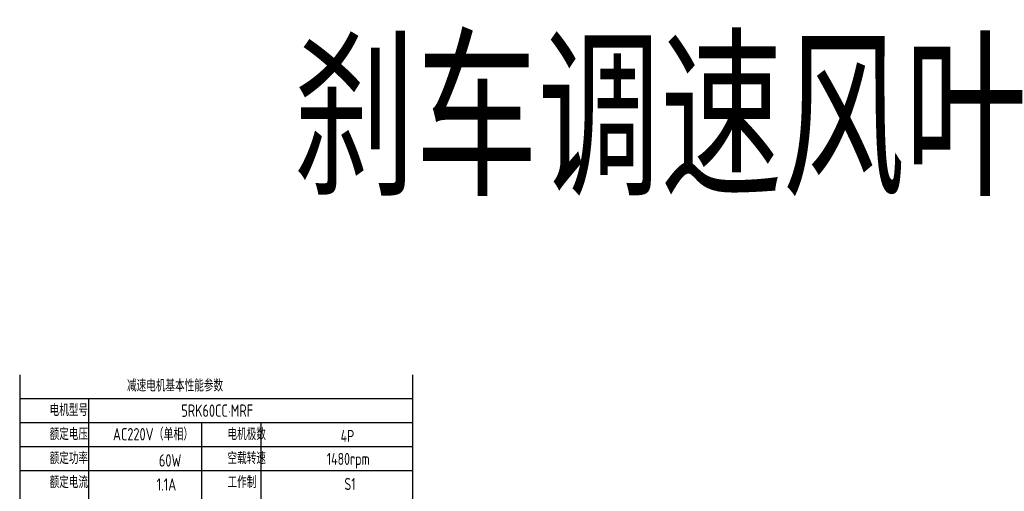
# Model space of a CAD drawing. Header units: inches. Extents: x 837 to 6223, y -2862 to 3098.
# Tile 126 of 139: x 5169 to 5813, y 720 to 1028. Entities that reach past the tile are written whole.
import ezdxf

# ---------------------------------------------------------------- set-up
doc = ezdxf.new("R2010")
doc.units = ezdxf.units.IN
doc.header["$LTSCALE"] = 10
doc.header["$MEASUREMENT"] = 0
for name, color, linetype in [('1轮廓实线层', 7, 'Continuous'), ('2细线层', 4, 'Continuous'), ('6文字层', 3, 'Continuous')]:
    doc.layers.add(name, color=color, linetype=linetype)
doc.styles.add('PC_TEXTSTYLE', font='isocp.shx', dxfattribs={"width": 0.8, "bigfont": 'HZFS.SHX'})

msp = doc.modelspace()

# ---------------------------------------------------------------- linework, layer by layer
at = {"layer": '1轮廓实线层'}
for p, q in [((5168.98858, 796.21077), (5168.98858, 629.27019)), ((5168.98858, 796.21077), (5168.98858, 623.42487)), ((5425.93541, 796.21077), (5425.93541, 349.28546))]:
    msp.add_line(p, q, dxfattribs=at)
at = {"layer": '2细线层'}
for p, q in [((5425.93541, 780.50296), (5168.98858, 780.50296)), ((5213.99675, 780.50296), (5213.99675, 654.84049)), ((5425.93541, 764.79515), (5168.98858, 764.79515)), ((5287.97841, 764.79515), (5287.97841, 654.84049)), ((5326.7227, 764.79515), (5326.7227, 654.84049)), ((5425.93541, 749.08734), (5168.98858, 749.08734)), ((5425.93541, 733.37953), (5168.98858, 733.37953))]:
    msp.add_line(p, q, dxfattribs=at)

# ---------------------------------------------------------------- texts
at = {"layer": '6文字层', "attachment_point": 1, "style": 'PC_TEXTSTYLE'}
for s, insert, char_height, width in [('{\\C3;刹车调速风叶}', (5347.94762, 1013.00191), 100, 584.9394158), ('{\\C3;减速电机基本性能参数}', (5239.18052, 793.03982), 7.8539044, 91.6376662), ('{\\C3;         电机型号 }', (5156.22368, 776.99099), 7.8539044, 91.6376662), ('\\pi21.057;{\\C3;      5RK60CC·MRF}', (5231.4395, 776.74338), 8.100556, 112.3650494), ('{\\C3;         额定电压}', (5156.22368, 761.28318), 7.8539044, 91.6376662), ('{\\C3;       AC220V（单相）}', (5204.06857, 761.31741), 8.100556, 94.5155433), ('{\\C3;         电机极数}', (5272.60072, 761.28318), 7.8539044, 91.6376662), ('{\\C3;         4P}', (5346.61977, 760.07759), 7.8539044, 91.6376662), ('{\\C3;         额定功率}', (5156.22368, 745.57537), 7.8539044, 91.6376662), ('{\\C3;              60W}', (5208.19711, 744.17721), 8.100556, 94.5155433), ('{\\C3;         空载转速}', (5272.60072, 745.57537), 7.8539044, 91.6376662), ('{\\C3;          1480rpm}', (5333.95067, 745.05172), 7.8539044, 91.6376662), ('{\\C3;         额定电流}', (5156.22368, 729.86756), 7.8539044, 91.6376662), ('{\\C3;              1.1A}', (5206.72067, 728.50289), 8.100556, 94.5155433), ('{\\C3;         工作制}', (5272.60072, 729.86756), 7.8539044, 91.6376662), ('{\\C3;           S1}', (5341.88655, 728.66197), 7.8539044, 91.6376662)]:
    msp.add_mtext(s, dxfattribs=dict(at, insert=insert, char_height=char_height, width=width))

doc.saveas('drawing.dxf')
